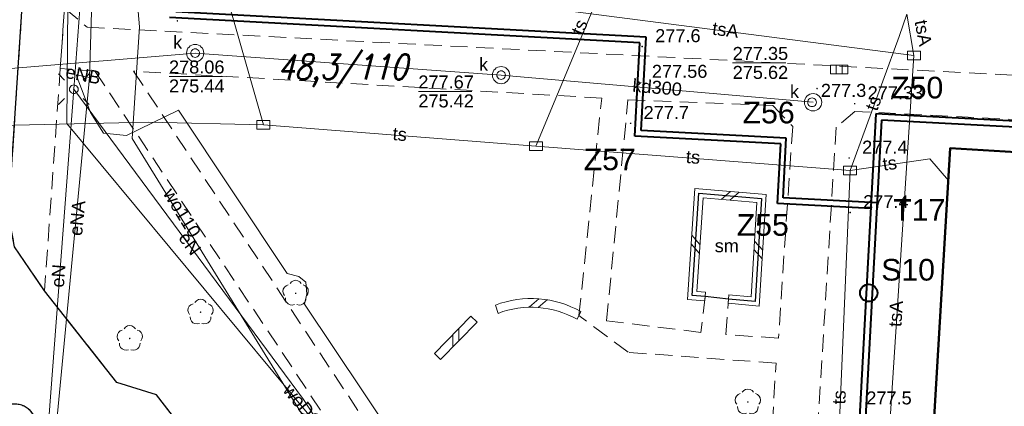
# Model space of a CAD drawing. Extents: x 0 to 6568752, y 0 to 5584302.
# Tile 49 of 58: x 6568433 to 6568490, y 5584162 to 5584184. Entities that reach past the tile are written whole.
import ezdxf
from ezdxf.enums import TextEntityAlignment as Align

# ---------------------------------------------------------------- set-up
doc = ezdxf.new("R2010")
doc.units = 0
for name, pattern in [('GAK', [3.5, 2, -0.7, 0.1, -0.7]), ('PRZER2-1', [1.5, 1, -0.5]), ('PRZER3-1', [2, 1.5, -0.5])]:
    doc.linetypes.add(name, pattern=pattern)
doc.layers.get('0').update_dxf_attribs({"linetype": 'CONTINUOUS'})
for name, color, linetype, lineweight in [('alarm', 51, 'CONTINUOUS', 50), ('EGBU', 7, 'CONTINUOUS', 50), ('GUPPRZ_O', 7, 'CONTINUOUS', 18), ('OTDM', 7, 'CONTINUOUS', 25), ('OTDM_O', 7, 'CONTINUOUS', 25), ('OTDN', 7, 'CONTINUOUS', 18), ('OTKC', 7, 'CONTINUOUS', 18), ('OTKJ', 7, 'CONTINUOUS', 18), ('OTKK', 7, 'CONTINUOUS', 25), ('OTRN', 7, 'CONTINUOUS', 13), ('OTRN_O', 7, 'CONTINUOUS', 13), ('OTRS', 7, 'CONTINUOUS', 13), ('OTRS_O', 7, 'CONTINUOUS', 13), ('siec', 7, 'GAK', 70), ('SUEO', 7, 'CONTINUOUS', 18), ('SUPK', 7, 'CONTINUOUS', 18), ('SUPW', 7, 'CONTINUOUS', 18), ('SUPW_O', 7, 'CONTINUOUS', 18)]:
    doc.layers.add(name, color=color, linetype=linetype, lineweight=lineweight)
for name, color, linetype, lineweight, true_color in [('OTZL', 7, 'CONTINUOUS', 18, 0x008000), ('SUEP', 1, 'CONTINUOUS', 18, 0xff0000), ('SUEP_O', 1, 'CONTINUOUS', 18, 0xff0000), ('SUKK', 7, 'CONTINUOUS', 18, 0x803300), ('SUKP', 7, 'CONTINUOUS', 18, 0x803300), ('SUKP_O', 7, 'CONTINUOUS', 18, 0x803300), ('SUTP', 7, 'CONTINUOUS', 18, 0xff9100), ('SUTP_O', 7, 'CONTINUOUS', 18, 0xff9100), ('SUWP', 5, 'CONTINUOUS', 18, 0x0000ff), ('SUWP_O', 5, 'CONTINUOUS', 18, 0x0000ff)]:
    doc.layers.add(name, color=color, linetype=linetype, lineweight=lineweight, true_color=true_color)
doc.styles.add('Arial', font='arial.ttf')
doc.styles.add('GEO-INFO', font='arial.ttf')
doc.styles.add('UZBROJENIE', font='SIMPLEX.shx', dxfattribs={"width": 0.8, "oblique": 15.00003, "height": 0.9})

# ---------------------------------------------------------------- blocks, each defined once
blk = doc.blocks.new('D_GSPRDL1')
blk.add_hatch(color=0).paths.add_polyline_path([(0, -0.045), (0.013906, -0.042798), (0.02645, -0.036406), (0.036406, -0.02645), (0.042798, -0.013906), (0.045, 0), (0.042798, 0.013906), (0.036406, 0.02645), (0.02645, 0.036406), (0.013906, 0.042798), (0, 0.045), (-0.013906, 0.042798), (-0.02645, 0.036406), (-0.036406, 0.02645), (-0.042798, 0.013906), (-0.045, 0), (-0.042798, -0.013906), (-0.036406, -0.02645), (-0.02645, -0.036406), (-0.013906, -0.042798)])
at = {"color": 0}
for points in [[(-0.324277, 0.563333), (-0.240553, 0.662679), (-0.127956, 0.727494), (0, 0.75), (0.127956, 0.727494), (0.240553, 0.662679), (0.324277, 0.563333)], [(-0.635969, -0.134326), (-0.70458, -0.024001), (-0.731429, 0.103115), (-0.713292, 0.231763), (-0.652348, 0.346501), (-0.55591, 0.433559), (-0.435555, 0.482485)], [(0.435555, 0.482485), (0.55591, 0.433559), (0.652348, 0.346501), (0.713292, 0.231763), (0.731429, 0.103115), (0.70458, -0.024001), (0.635969, -0.134326)], [(-0.068773, -0.646351), (-0.194901, -0.677512), (-0.324092, -0.663766), (-0.440839, -0.606763), (-0.531129, -0.513345), (-0.584125, -0.394725), (-0.593465, -0.265141)], [(0.593465, -0.265141), (0.584125, -0.394725), (0.531129, -0.513345), (0.440839, -0.606763), (0.324092, -0.663766), (0.194901, -0.677512), (0.068773, -0.646351)]]:
    blk.add_lwpolyline(points, dxfattribs=at)
blk = doc.blocks.new('D_GSPWPN1')
blk.add_hatch(color=0).paths.add_polyline_path([(-0.045, 0), (-0.043467, -0.011647), (-0.038971, -0.0225), (-0.03182, -0.03182), (-0.0225, -0.038971), (-0.011647, -0.043467), (0, -0.045), (0.011647, -0.043467), (0.0225, -0.038971), (0.03182, -0.03182), (0.038971, -0.0225), (0.043467, -0.011647), (0.045, 0), (0.043467, 0.011647), (0.038971, 0.0225), (0.03182, 0.03182), (0.0225, 0.038971), (0.011647, 0.043467), (0, 0.045), (-0.011647, 0.043467), (-0.0225, 0.038971), (-0.03182, 0.03182), (-0.038971, 0.0225), (-0.043467, 0.011647)])
blk = doc.blocks.new('D_GSPWPS1')
blk.add_hatch(color=0).paths.add_polyline_path([(-0.045, 0), (-0.043467, -0.011647), (-0.038971, -0.0225), (-0.03182, -0.03182), (-0.0225, -0.038971), (-0.011647, -0.043467), (0, -0.045), (0.011647, -0.043467), (0.0225, -0.038971), (0.03182, -0.03182), (0.038971, -0.0225), (0.043467, -0.011647), (0.045, 0), (0.043467, 0.011647), (0.038971, 0.0225), (0.03182, 0.03182), (0.0225, 0.038971), (0.011647, 0.043467), (0, 0.045), (-0.011647, 0.043467), (-0.0225, 0.038971), (-0.03182, 0.03182), (-0.038971, 0.0225), (-0.043467, 0.011647)])
blk = doc.blocks.new('D_GUPIKP1_3')
at = {"color": 0}
blk.add_lwpolyline([(0.375, -0.25), (-0.375, -0.25), (-0.375, 0.25), (0.375, 0.25)], close=True, dxfattribs=at)
blk = doc.blocks.new('D_GUPIWZ1_1')
at = {"color": 0}
blk.add_lwpolyline([(0, 0.25), (0.064705, 0.241481), (0.125, 0.216506), (0.176777, 0.176777), (0.216506, 0.125), (0.241481, 0.064705), (0.25, 0), (0.241481, -0.064705), (0.216506, -0.125), (0.176777, -0.176777), (0.125, -0.216506), (0.064705, -0.241481), (0, -0.25), (-0.064705, -0.241481), (-0.125, -0.216506), (-0.176777, -0.176777), (-0.216506, -0.125), (-0.241481, -0.064705), (-0.25, 0), (-0.241481, 0.064705), (-0.216506, 0.125), (-0.176777, 0.176777), (-0.125, 0.216506), (-0.064705, 0.241481)], close=True, dxfattribs=at)
blk = doc.blocks.new('D_GUPKKS1')
at = {"color": 0}
blk.add_lwpolyline([(0.5, -0.25), (-0.5, -0.25), (-0.5, 0.25), (0.5, 0.25)], close=True, dxfattribs=at)
for points in [[(-0.175, -0.25), (-0.175, 0.25)], [(0.175, -0.25), (0.175, 0.25)]]:
    blk.add_lwpolyline(points, dxfattribs=at)
blk = doc.blocks.new('D_ODTN_1')
at = {"color": 0}
for points in [[(-0.5, -0.25), (0, 0.25)], [(0, -0.25), (0.5, 0.25)]]:
    blk.add_lwpolyline(points, dxfattribs=at)
blk = doc.blocks.new('D_GSLDSO2')
at = {"color": 0}
blk.add_lwpolyline([(0, 0.25), (0, -0.25)], dxfattribs=at)
blk = doc.blocks.new('D_GUPELA2')
blk.add_hatch(color=0).paths.add_polyline_path([(-0.001087, 0.044987), (0.011881, 0.043403), (0.021281, 0.03965), (0.030065, 0.033482), (0.038133, 0.023893), (0.043117, 0.012881), (0.044986, 0.001113), (0.044323, -0.007777), (0.040557, -0.019497), (0.033417, -0.030138), (0.024849, -0.037517), (0.013788, -0.042836), (0.002013, -0.044955), (-0.00982, -0.043916), (-0.020466, -0.040077), (-0.029541, -0.033946), (-0.036867, -0.025804), (-0.04187, -0.01649), (-0.04461, -0.005909), (-0.044532, 0.006476), (-0.041285, 0.017903), (-0.034764, 0.028574), (-0.024479, 0.03776), (-0.013449, 0.042943)])
at = {"color": 0}
for points in [[(-0.883883, 0.883883), (-0.53033, 0.53033)], [(0.883883, 0.883883), (0.53033, 0.53033)], [(-0.883883, -0.883883), (-0.53033, -0.53033)], [(0.883883, -0.883883), (0.53033, -0.53033)]]:
    blk.add_lwpolyline(points, dxfattribs=at)
blk = doc.blocks.new('D_GUPELA1')
at = {"color": 0}
blk.add_lwpolyline([(0, 0.25), (0.064705, 0.241481), (0.125, 0.216506), (0.176777, 0.176777), (0.216506, 0.125), (0.241481, 0.064705), (0.25, 0), (0.241481, -0.064705), (0.216506, -0.125), (0.176777, -0.176777), (0.125, -0.216506), (0.064705, -0.241481), (0, -0.25), (-0.064705, -0.241481), (-0.125, -0.216506), (-0.176777, -0.176777), (-0.216506, -0.125), (-0.241481, -0.064705), (-0.25, 0), (-0.241481, 0.064705), (-0.216506, 0.125), (-0.176777, 0.176777), (-0.125, 0.216506), (-0.064705, 0.241481)], close=True, dxfattribs=at)

msp = doc.modelspace()

# ---------------------------------------------------------------- linework, layer by layer
at = {"layer": 'EGBU', "color": 0, "linetype": 'Continuous', "lineweight": 50, "elevation": 10.18}
msp.add_lwpolyline([(6568496.52, 5584141.34), (6568497.42, 5584141.29), (6568496.05, 5584116.95), (6568484.59, 5584117.66), (6568486.08, 5584142.04), (6568485.1, 5584142.15), (6568487.14, 5584176.5), (6568498.559, 5584175.81176)], close=True, dxfattribs=at)
at = {"layer": 'GUPPRZ_O', "color": 0, "linetype": 'Continuous', "lineweight": 13, "elevation": 10.8, "flags": 128}
for points in [[(6568474.57363, 5584181.42004), (6568477.65363, 5584181.42004)], [(6568442.02612, 5584180.63781), (6568445.10612, 5584180.63781)], [(6568456.4246, 5584179.77249), (6568459.5046, 5584179.77249)]]:
    msp.add_lwpolyline(points, dxfattribs=at)
at = {"layer": 'OTDM', "color": 0, "linetype": 'Continuous', "lineweight": 25, "elevation": 10.18}
msp.add_lwpolyline([(6568474.33, 5584167.78), (6568472.98, 5584167.93), (6568472.23, 5584167.99), (6568472.63, 5584173.9), (6568476.24, 5584173.59), (6568475.88, 5584167.64)], close=True, dxfattribs=at)
at = {"layer": 'OTDN', "color": 0, "linetype": 'Continuous', "lineweight": 18, "elevation": 10.18}
for points in [[(6568472.96006, 5584167.6808), (6568471.96389, 5584167.76049), (6568472.39776, 5584174.17086), (6568476.50427, 5584173.81823), (6568476.11399, 5584167.36785), (6568474.30751, 5584167.53101)], [(6568472.99994, 5584168.1792), (6568472.49611, 5584168.21951), (6568472.86224, 5584173.62914), (6568475.97573, 5584173.36177), (6568475.64601, 5584167.91215), (6568474.35249, 5584168.02899)], [(6568459.46117, 5584166.79469), (6568457.35117, 5584164.63469)], [(6568459.81883, 5584166.44531), (6568457.70883, 5584164.28531)]]:
    msp.add_lwpolyline(points, dxfattribs=at)
for points in [[(6568465.81412, 5584167.05243, 0.22213439), (6568460.87057, 5584167.42705)], [(6568465.58588, 5584166.60757, 0.22366618), (6568461.02943, 5584166.95295)]]:
    msp.add_lwpolyline(points, format="xyb", dxfattribs=at)
at = {"layer": 'OTKC', "color": 0, "linetype": 'PRZER2-1', "lineweight": 18, "elevation": 10.18}
msp.add_lwpolyline([(6568432.76, 5584172.63), (6568435.31, 5584211.76), (6568436.47, 5584226.47, -0.48575719)], format="xyb", dxfattribs=at)
msp.add_lwpolyline([(6568435.99, 5584184.59), (6568435.75, 5584181.1), (6568434.84, 5584168.25), (6568433.11, 5584170.79)], dxfattribs=at)
for points in [[(6568437.76, 5584180.94), (6568435.75, 5584181.1), (6568435.99, 5584184.59), (6568437.3, 5584183.48), (6568491.91, 5584180.66), (6568492.67, 5584180.62), (6568503.53, 5584180.07), (6568503.48, 5584177.51), (6568481.62, 5584178.62), (6568480.55, 5584177.7), (6568477.92, 5584134.87), (6568475.33, 5584135.1), (6568477.08, 5584164.07), (6568468.54, 5584164.7), (6568465.7, 5584166.83), (6568467.01, 5584179.39), (6568439.97843, 5584180.94735), (6568472.49, 5584131.76), (6568471.53, 5584130.13)], [(6568474.33, 5584167.78), (6568472.98, 5584167.93), (6568472.74, 5584165.85), (6568467.29, 5584166.52), (6568468.53, 5584179.29), (6568476.9, 5584178.96), (6568478.04, 5584177.75), (6568477.22, 5584165.52), (6568474.18, 5584165.73)]]:
    msp.add_lwpolyline(points, close=True, dxfattribs=at)
at = {"layer": 'OTKJ', "color": 0, "linetype": 'PRZER3-1', "lineweight": 18, "elevation": 10.18}
msp.add_lwpolyline([(6568425.11, 5584159.08), (6568426.59, 5584183.83, 0.11287618), (6568426.3, 5584188.05, 0.11767368), (6568424.96, 5584190.79, 0.16030076), (6568419.37, 5584193.7), (6568419.82, 5584202.25), (6568422.29, 5584202.11), (6568425.42, 5584202.12), (6568427.86, 5584204.54), (6568429.34, 5584228.12), (6568436.47, 5584226.47), (6568435.31, 5584211.76), (6568432.76, 5584172.63), (6568433.11, 5584170.79), (6568434.84, 5584168.25), (6568439.02, 5584162.95), (6568441.31, 5584162.24), (6568445.91, 5584156.29)], format="xyb", dxfattribs=at)
msp.add_lwpolyline([(6568432.06, 5584161.23), (6568431.19, 5584149.65, 0.26522018), (6568432.65, 5584140.59, 0.17554007), (6568436.53, 5584137.76, 0.2125332), (6568441.64, 5584138.22, 0.33717254), (6568444.62, 5584146.69), (6568434.11, 5584161.22, 0.47621467)], format="xyb", close=True, dxfattribs=at)
at = {"layer": 'OTKK', "color": 0, "linetype": 'Continuous', "lineweight": 25, "elevation": 10.18}
msp.add_lwpolyline([(6568445.91, 5584156.29), (6568441.31, 5584162.24), (6568439.02, 5584162.95), (6568434.84, 5584168.25), (6568433.11, 5584170.79), (6568432.76, 5584172.63), (6568435.31, 5584211.76), (6568436.47, 5584226.47)], dxfattribs=at)
msp.add_lwpolyline([(6568432.06, 5584161.23), (6568431.19, 5584149.65, 0.26522018), (6568432.65, 5584140.59, 0.17554007), (6568436.53, 5584137.76, 0.2125332), (6568441.64, 5584138.22, 0.33717254), (6568444.62, 5584146.69), (6568434.11, 5584161.22, 0.47621467)], format="xyb", close=True, dxfattribs=at)
at = {"layer": 'siec', "color": 0, "linetype": 'ByBlock', "lineweight": 40}
for p, q in [((6568469.57602, 5584182.90939), (6568442.42686, 5584184.37383)), ((6568469.20908, 5584182.57719), (6568442.05992, 5584184.04163)), ((6568468.91864, 5584177.19278), (6568469.20908, 5584182.57719)), ((6568469.28559, 5584177.52498), (6568469.57602, 5584182.90939)), ((6568482.84126, 5584178.47686), (6568479.49409, 5584116.42402)), ((6568512.35336, 5584176.91909), (6568482.84126, 5584178.47686)), ((6568483.1733, 5584178.10696), (6568479.86083, 5584116.6974)), ((6568511.98642, 5584176.5869), (6568483.17334, 5584178.10768)), ((6568477.67152, 5584177.07264), (6568469.28559, 5584177.52498)), ((6568477.35302, 5584176.73783), (6568468.91864, 5584177.19278)), ((6568477.48576, 5584173.62883), (6568477.67152, 5584177.07264)), ((6568477.16726, 5584173.29402), (6568477.35302, 5584176.73783)), ((6568482.91595, 5584173.33592), (6568477.48576, 5584173.62883)), ((6568482.54604, 5584173.00388), (6568477.16726, 5584173.29402))]:
    msp.add_line(p, q, dxfattribs=at)
msp.add_circle((6568482.43343, 5584168.13132), 0.5, dxfattribs=at)
at = {"layer": 'SUEP', "linetype": 'Continuous', "lineweight": 18, "elevation": 10.14}
for points in [[(6568439.52, 5584216.84), (6568438.38, 5584204.58), (6568436.53, 5584179.9)], [(6568439.3322, 5584210.90133), (6568438.0419, 5584200.83393), (6568437.44292, 5584180.58466)], [(6568437.44292, 5584180.58466), (6568435.23993, 5584157.53449), (6568434.09548, 5584140.80846), (6568436.51883, 5584137.45942), (6568439.82046, 5584137.35195)], [(6568461.79398, 5584149.61603), (6568449.85287, 5584167.47355), (6568449.98499, 5584168.08529), (6568449.93649, 5584168.74472), (6568449.52214, 5584169.07941), (6568448.83989, 5584169.25063), (6568442.57772, 5584178.69067), (6568439.5663, 5584177.23176), (6568438.23449, 5584177.36461), (6568437.48909, 5584178.55509), (6568436.67093, 5584180.73472)], [(6568437.44292, 5584180.58466), (6568436.67093, 5584180.73472)], [(6568436.53, 5584179.9), (6568434.89, 5584158.32), (6568433.61, 5584141.64), (6568443.12, 5584145.09)], [(6568436.53, 5584179.9), (6568449.8, 5584161.98), (6568459.28, 5584147.43), (6568461.68, 5584149.55)]]:
    msp.add_lwpolyline(points, dxfattribs=at)
at = {"layer": 'SUKP', "color": 0, "linetype": 'Continuous', "lineweight": 18, "elevation": 10.14}
msp.add_lwpolyline([(6568479.21579, 5584179.14609), (6568461.20427, 5584180.7145), (6568443.53659, 5584181.98688), (6568432.67, 5584181.07), (6568429.02792, 5584181.22102)], dxfattribs=at)
at = {"layer": 'SUPK', "color": 0, "linetype": 'Continuous', "lineweight": 18, "elevation": 10.14}
for points in [[(6568443.53659, 5584181.48688, -1), (6568443.53659, 5584182.48688, -1)], [(6568461.20427, 5584180.2145, -1), (6568461.20427, 5584181.2145, -1)], [(6568479.21579, 5584178.64609, -1), (6568479.21579, 5584179.64609, -1)]]:
    msp.add_lwpolyline(points, format="xyb", close=True, dxfattribs=at)
at = {"layer": 'SUTP', "color": 0, "linetype": 'Continuous', "lineweight": 18, "elevation": 10.14}
for points in [[(6568447.4781, 5584177.83575), (6568443.73805, 5584191.00457), (6568443.40149, 5584192.18404)], [(6568467.88598, 5584187.91145), (6568467.42177, 5584186.7414), (6568463.21599, 5584176.61643)], [(6568449.0163, 5584186.59424), (6568463.26233, 5584184.65765), (6568485.04017, 5584181.84804), (6568483.09482, 5584152.00067), (6568482.63444, 5584141.94396), (6568482.26645, 5584109.20669), (6568482.03767, 5584094.3726)], [(6568481.35263, 5584175.19801), (6568484.19098, 5584182.94418), (6568484.62173, 5584184.23045)], [(6568485.04017, 5584181.84804), (6568484.62173, 5584184.23045)], [(6568422.78851, 5584177.5846), (6568440.83343, 5584178.00514), (6568447.4781, 5584177.83575), (6568463.21599, 5584176.61643), (6568481.35263, 5584175.19801), (6568480.24532, 5584148.99772), (6568478.84974, 5584128.32415), (6568479.69812, 5584116.04413), (6568477.67628, 5584101.43695)], [(6568481.35263, 5584175.19801), (6568485.95624, 5584175.87538), (6568487.02832, 5584174.61947)]]:
    msp.add_lwpolyline(points, dxfattribs=at)
at = {"layer": 'SUWP', "color": 0, "linetype": 'Continuous', "lineweight": 18, "elevation": 10.14}
for points in [[(6568469.60797, 5584083.94642), (6568472.04029, 5584099.03058), (6568471.0239, 5584102.91701), (6568470.20422, 5584123.8972), (6568466.97156, 5584139.96505), (6568465.85696, 5584142.09662), (6568436.13586, 5584177.91194), (6568436.20096, 5584187.07119), (6568440.82398, 5584218.04271)], [(6568439.80763, 5584216.68791), (6568440.17463, 5584209.94211), (6568440.94012, 5584204.09153), (6568440.10086, 5584186.18933), (6568440.32552, 5584183.50202), (6568439.90859, 5584177.05615), (6568451.30852, 5584158.51161), (6568461.39799, 5584140.77024), (6568466.2919, 5584131.96262), (6568468.4488, 5584126.00995), (6568468.54088, 5584121.97083), (6568468.71833, 5584119.84295), (6568468.54351, 5584101.59928), (6568468.63728, 5584098.98029), (6568468.65153, 5584098.65045)]]:
    msp.add_lwpolyline(points, dxfattribs=at)

# ---------------------------------------------------------------- block references
at = {"layer": 'OTDN', "color": 0, "linetype": 'Continuous', "lineweight": 18}
for name, p, rotation in [('D_ODTN_1', (6568474.435, 5584173.745, 10.18), 355.0919044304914), ('D_ODTN_1', (6568474.435, 5584173.745, 10.18), 355.0919044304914), ('D_ODTN_1', (6568472.43, 5584170.945, 10.18), 86.12801817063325), ('D_ODTN_1', (6568472.43, 5584170.945, 10.18), 86.12801817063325), ('D_ODTN_1', (6568476.06, 5584170.615, 10.18), 266.5375855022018), ('D_ODTN_1', (6568476.06, 5584170.615, 10.18), 266.5375855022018), ('D_ODTN_1', (6568463.36512, 5584167.53931, 10.18), 355.6658688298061), ('D_ODTN_1', (6568463.36512, 5584167.53931, 10.18), 355.6658688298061), ('D_GSLDSO2', (6568472.98, 5584167.93, 10.18), 175.4260787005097), ('D_GSLDSO2', (6568474.33, 5584167.78, 10.18), 174.8389019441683), ('D_GSLDSO2', (6568460.95, 5584167.19, 10.18), 198.524900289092), ('D_GSLDSO2', (6568459.64, 5584166.62, 10.18), 225.6708801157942), ('D_GSLDSO2', (6568465.7, 5584166.83, 10.18), 152.8402197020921), ('D_ODTN_1', (6568458.585, 5584165.54, 10.18), 225.6708801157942), ('D_ODTN_1', (6568458.585, 5584165.54, 10.18), 225.6708801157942), ('D_GSLDSO2', (6568457.53, 5584164.46, 10.18), 225.6708801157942)]:
    msp.add_blockref(name, p, dxfattribs=dict(at, rotation=rotation))
at = {"layer": 'OTRN', "color": 0, "linetype": 'Continuous', "lineweight": 13}
for p in [(6568442.51, 5584183.85, 10.08), (6568469.35, 5584182.37, 10.08), (6568479.45, 5584179.94, 10.08), (6568468.68, 5584177.93, 10.08), (6568481.3, 5584175.93, 10.08), (6568481.36, 5584172.78, 10.08)]:
    msp.add_blockref('D_GSPWPN1', p, dxfattribs=at)
at = {"layer": 'OTRS', "color": 0, "linetype": 'Continuous', "lineweight": 13}
for p in [(6568469.16, 5584180.31, 10.08), (6568481.62, 5584179.07, 10.08)]:
    msp.add_blockref('D_GSPWPS1', p, dxfattribs=at)
at = {"layer": 'OTZL', "color": 0, "linetype": 'Continuous', "lineweight": 18}
for p in [(6568449.34, 5584168.11, 10.12), (6568443.85, 5584167.02, 10.12), (6568439.76, 5584165.5, 10.12), (6568475.45, 5584161.83, 10.12)]:
    msp.add_blockref('D_GSPRDL1', p, dxfattribs=at)
at = {"layer": 'SUEO', "color": 0, "linetype": 'Continuous', "lineweight": 18}
for name, p in [('D_GUPELA2', (6568436.53, 5584179.9, 10.15)), ('D_GUPELA1', (6568436.53, 5584179.9, 10.16))]:
    msp.add_blockref(name, p, dxfattribs=at)
at = {"layer": 'SUKK', "color": 0, "linetype": 'Continuous', "lineweight": 18}
msp.add_blockref('D_GUPKKS1', (6568480.72, 5584181.04, 10.16), dxfattribs=at)
at = {"layer": 'SUPK', "color": 0, "linetype": 'Continuous', "lineweight": 18}
for p in [(6568485.04017, 5584181.84804, 10.16), (6568447.4781, 5584177.83575, 10.16), (6568463.21599, 5584176.61643, 10.16), (6568481.35263, 5584175.19801, 10.16)]:
    msp.add_blockref('D_GUPIKP1_3', p, dxfattribs=at)
at = {"layer": 'SUPW', "color": 0, "linetype": 'Continuous', "lineweight": 18}
for p in [(6568443.53659, 5584181.98688, 10.18), (6568461.20427, 5584180.7145, 10.18), (6568479.15579, 5584179.14575, 10.18)]:
    msp.add_blockref('D_GUPIWZ1_1', p, dxfattribs=at)

# ---------------------------------------------------------------- texts
at = {"layer": 'alarm', "color": 0, "lineweight": 30, "style": 'UZBROJENIE', "oblique": 15.00003, "width": 0.8}
msp.add_text('48,3/110', height=1.44, dxfattribs=at).set_placement((6568448.28388, 5584180.46886, 10.18))
at = {"layer": 'alarm', "color": 0, "linetype": 'Continuous', "lineweight": 30, "style": 'GEO-INFO'}
for s, p in [('Z50', (6568485.23359, 5584179.99519, 0.62)), ('Z56', (6568476.65045, 5584178.55503, 10.76)), ('Z57', (6568467.4753, 5584175.83861, 0.62)), ('T17', (6568485.3549, 5584172.9274, 10.76)), ('Z55', (6568476.31266, 5584172.05048, 10.76)), ('S10', (6568484.70399, 5584169.47147, 0.62))]:
    msp.add_text(s, height=1.25, dxfattribs=at).set_placement(p, align=Align.MIDDLE)
at = {"layer": 'GUPPRZ_O', "color": 0, "linetype": 'Continuous', "lineweight": 0, "style": 'Arial'}
for s, p in [('277.35', (6568474.57363, 5584181.59254, 10.8)), ('278.06', (6568442.02612, 5584180.81031, 10.8)), ('275.62', (6568474.57363, 5584180.49754, 10.8)), ('275.44', (6568442.02612, 5584179.71531, 10.8)), ('277.67', (6568456.4246, 5584179.94499, 10.8)), ('275.42', (6568456.4246, 5584178.84999, 10.8))]:
    msp.add_text(s, height=0.75, dxfattribs=at).set_placement(p)
at = {"layer": 'OTDM_O', "color": 0, "linetype": 'Continuous', "lineweight": 0, "style": 'Arial'}
msp.add_text('sm', height=0.75, dxfattribs=at).set_placement((6568474.235, 5584170.48289, 10.8), align=Align.CENTER)
at = {"layer": 'OTRN_O', "color": 0, "linetype": 'Continuous', "lineweight": 0, "style": 'Arial'}
for s, p in [('277.6', (6568470.1, 5584182.62, 10.8)), ('277.3', (6568479.66916, 5584179.46051, 10.8)), ('277.7', (6568469.43, 5584178.18, 10.8)), ('277.4', (6568482.05, 5584176.18, 10.8)), ('277.4', (6568482.11, 5584173.03, 10.8)), ('277.5', (6568482.29, 5584161.69, 10.8))]:
    msp.add_text(s, height=0.75, dxfattribs=at).set_placement(p)
at = {"layer": 'OTRS_O', "color": 0, "linetype": 'Continuous', "lineweight": 0, "style": 'Arial'}
for s, p in [('277.56', (6568469.91, 5584180.56, 10.8)), ('277.33', (6568482.37, 5584179.32, 10.8))]:
    msp.add_text(s, height=0.75, dxfattribs=at).set_placement(p)
at = {"layer": 'SUEP_O', "linetype": 'Continuous', "lineweight": 0, "style": 'Arial'}
for s, rotation, p in [('eNB', 348.99968, (6568437.00092, 5584180.3716, 10.8)), ('eNA', 84.540602, (6568437.09774, 5584172.41748, 10.8)), ('eN', 306.520442, (6568442.92915, 5584170.76535, 10.8)), ('eN', 85.654087, (6568436.00263, 5584169.08776, 10.8))]:
    msp.add_text(s, height=0.75, rotation=rotation, dxfattribs=at).set_placement(p, align=Align.CENTER)
at = {"layer": 'SUKP_O', "color": 0, "linetype": 'Continuous', "lineweight": 0, "style": 'Arial'}
msp.add_text('kd300', height=0.75, rotation=355.023347, dxfattribs=at).set_placement((6568470.18457, 5584179.63792, 10.8), align=Align.CENTER)
at = {"layer": 'SUPW_O', "color": 0, "linetype": 'Continuous', "lineweight": 0, "style": 'Arial'}
for p in [(6568442.78659, 5584182.23688, 10.8), (6568460.45427, 5584180.9645, 10.8), (6568478.40579, 5584179.39575, 10.8)]:
    msp.add_text('k', height=0.75, dxfattribs=at).set_placement(p, align=Align.RIGHT)
at = {"layer": 'SUTP_O', "color": 0, "linetype": 'Continuous', "lineweight": 0, "style": 'Arial'}
for s, rotation, p in [('ts', 67.442644, (6568466.06422, 5584183.35218, 10.8)), ('tsA', 352.64874, (6568474.1137, 5584182.96178, 10.8)), ('tsA', 280.907782, (6568485.21423, 5584183.08228, 10.8)), ('ts', 69.876186, (6568483.04736, 5584178.97012, 10.8)), ('ts', 355.569786, (6568455.32438, 5584176.93349, 10.8)), ('ts', 355.528143, (6568472.26143, 5584175.61464, 10.8)), ('ts', 8.370359, (6568483.69716, 5584175.24634, 10.8)), ('tsA', 86.270935, (6568484.36035, 5584166.90527, 10.8)), ('ts', 87.579954, (6568481.09219, 5584162.08548, 10.8))]:
    msp.add_text(s, height=0.75, rotation=rotation, dxfattribs=at).set_placement(p, align=Align.CENTER)
at = {"layer": 'SUWP_O', "color": 0, "linetype": 'Continuous', "lineweight": 0, "style": 'Arial'}
for s, rotation, p in [('wo110', 301.580388, (6568442.46302, 5584172.56647, 10.8)), ('woD125-niecz.', 309.687365, (6568450.77057, 5584159.81687, 10.8))]:
    msp.add_text(s, height=0.75, rotation=rotation, dxfattribs=at).set_placement(p, align=Align.CENTER)

doc.saveas('drawing.dxf')
